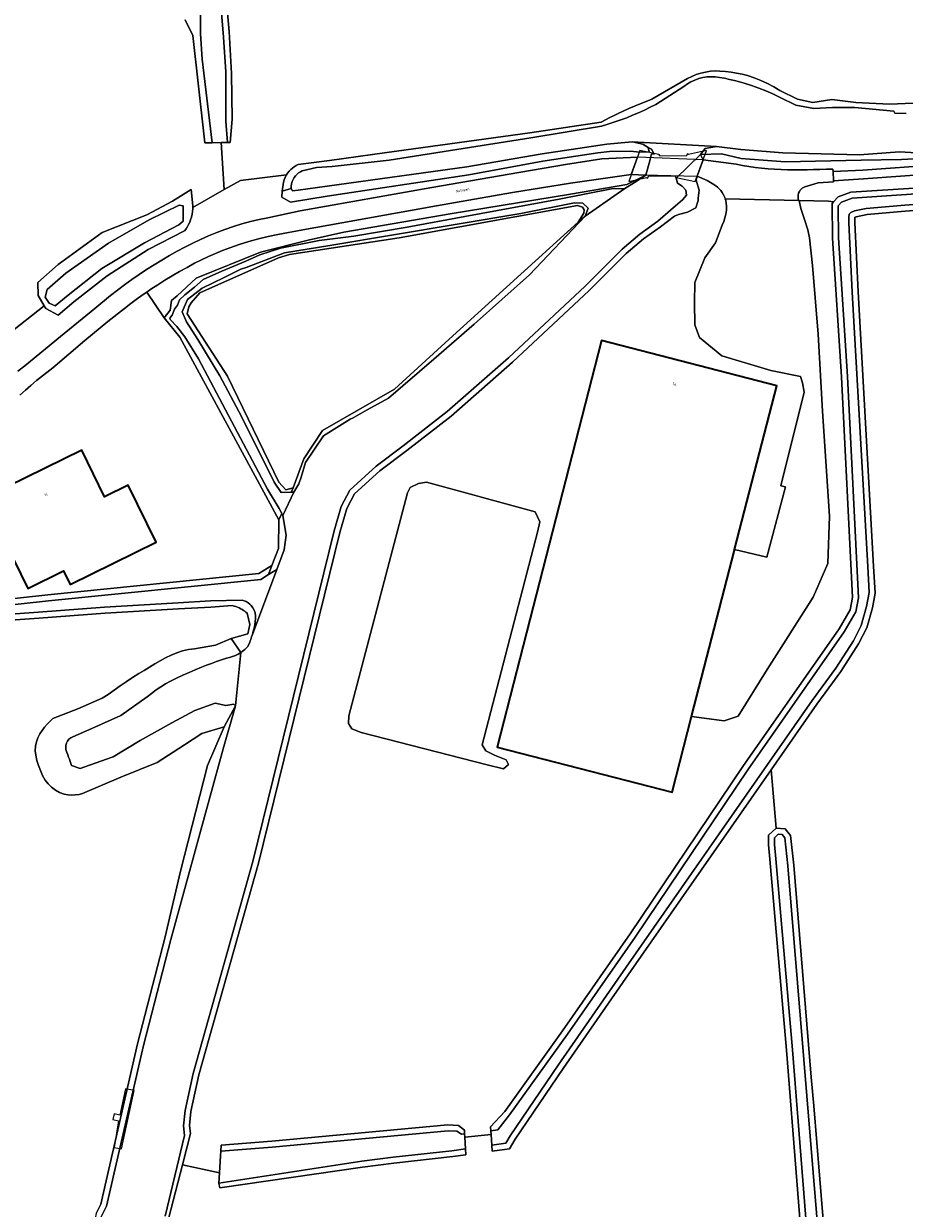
# Model space of a CAD drawing. Header units: metres. Extents: x 229229 to 231729, y 593167 to 595667.
# Tile 223 of 256: x 231423 to 231570, y 594362 to 594560. Entities that reach past the tile are written whole.
import ezdxf
from ezdxf.enums import TextEntityAlignment as Align

# ---------------------------------------------------------------- set-up
doc = ezdxf.new("R2010")
doc.units = ezdxf.units.M
for name, color, linetype, lineweight in [('B-WE-GR-GRAS-GV', 60, 'Continuous', 13), ('B-WE-GR-GROENVOORZIENING-GV', 80, 'Continuous', 18), ('B-WE-IE-TERREINAFSCHEIDING_KUNSTMATIG_MUUR-G', 90, 'IE-TERREINAFSCHEIDING-KUNSTMATIG-DICHT', 18), ('B-WE-KW-KUNSTWERK_DEK-GV', 170, 'Continuous', 18), ('B-WE-KW-KUNSTWERK_STEIGER-GV', 170, 'Continuous', 18), ('B-WE-OG-BEBOUWING-GV', 7, 'Continuous', 35), ('B-WE-OG-BEBOUWING-T18', 10, 'Continuous', 18), ('B-WE-OG-TERREIN_ERF-GV', 7, 'Continuous', 18), ('B-WE-OG-TERREIN_ONBEGROEID-GV', 7, 'Continuous', 18), ('B-WE-OG-TOPOGRAFIE-T18', 10, 'Continuous', 18), ('B-WE-OG-WATER-GV', 130, 'Continuous', 18), ('B-WE-OG-WATER_SLOOT-GV', 120, 'Continuous', 18), ('B-WE-VH-VERHARDING_GESLOTEN-GV', 252, 'Continuous', 18), ('B-WE-VH-VERHARDING_HALFVERHARDING-GV', 252, 'Continuous', 18)]:
    doc.layers.add(name, color=color, linetype=linetype, lineweight=lineweight)
doc.styles.add('NLCS-ISO-M250-T18', font='NLCS-ISO.ttf', dxfattribs={"height": 0.45})
doc.linetypes.add('IE-TERREINAFSCHEIDING-KUNSTMATIG-DICHT', pattern='A,8,-1,[82,NLCS.SHX,S=0.75,R=90,X=0,Y=0],-1', length=10)

msp = doc.modelspace()

# ---------------------------------------------------------------- linework, layer by layer
at = {"layer": 'B-WE-GR-GRAS-GV'}
for points in [[(231456.68, 594565.974), (231457.347, 594558.516), (231457.698, 594551.51), (231457.808, 594543.873), (231457.488, 594539.98), (231457.04, 594539.97), (231455.96, 594539.948), (231456.495, 594532.067), (231459.2, 594533.6), (231466.914, 594534.536), (231467.105, 594534.828), (231467.365, 594535.153), (231467.628, 594535.428), (231467.915, 594535.678), (231468.221, 594535.903), (231468.546, 594536.1), (231468.888, 594536.268), (231474.123, 594536.921), (231483.711, 594538.303), (231507.629, 594541.551), (231519.548, 594543.375), (231520.278, 594543.759), (231521.013, 594544.134), (231521.752, 594544.5), (231522.496, 594544.857), (231523.245, 594545.205), (231524.194, 594545.63), (231525.15, 594546.04), (231526.113, 594546.435), (231527.081, 594546.815), (231528.056, 594547.18), (231534.017, 594550.655), (231534.735, 594551.018), (231535.48, 594551.323), (231536.247, 594551.568), (231537.031, 594551.75), (231537.827, 594551.87), (231538.63, 594551.925), (231539.435, 594551.916), (231540.368, 594551.846), (231541.296, 594551.734), (231542.219, 594551.579), (231543.133, 594551.381), (231544.038, 594551.141), (231545.181, 594550.771), (231546.3, 594550.335), (231547.392, 594549.833), (231548.452, 594549.266), (231549.476, 594548.638), (231552.382, 594547.228), (231554.975, 594546.647), (231558.135, 594547.126), (231562.16, 594546.663), (231567.815, 594546.342), (231571.755, 594546.555)], [(231420.32, 594507.84), (231426.371, 594512.627), (231425.381, 594514.356), (231425.316, 594516.53), (231428.742, 594519.544), (231436.055, 594524.896), (231443.551, 594527.837), (231447.846, 594530.116), (231450.994, 594532.069), (231451.234, 594529.328), (231451.231, 594529.083), (231456.495, 594532.067), (231455.96, 594539.948), (231454.469, 594539.917), (231453.239, 594539.892), (231453.071, 594541.431), (231451.264, 594557.841), (231449.944, 594560.512)], [(231580.868, 594529.302), (231569.759, 594528.4), (231564.044, 594527.888), (231562.23, 594527.524), (231562.015, 594527.448), (231562.014, 594526.538), (231562.54, 594514.941), (231565.15, 594469.011), (231565.395, 594464.54), (231564.938, 594462.048), (231563.981, 594458.731), (231562.626, 594456.04), (231559.633, 594451.415), (231555.666, 594445.948), (231548.006, 594434.969), (231548.85, 594425.204), (231550.369, 594425.052), (231551.23, 594423.933), (231551.774, 594418.967), (231554.719, 594383.498), (231555.116, 594378.717), (231557.663, 594348.028)], [(231555.781, 594322.412), (231550.552, 594388.01), (231547.777, 594419.983), (231547.581, 594422.395), (231547.581, 594424.023), (231548.85, 594425.204), (231548.006, 594434.969), (231524.56, 594401.361), (231513.18, 594384.935), (231505.183, 594373.124), (231504.202, 594371.505), (231501.353, 594371.115), (231501.276, 594372.114), (231501.136, 594373.907), (231496.751, 594373.443), (231496.857, 594371.508), (231496.911, 594370.506), (231494.72, 594370.206), (231484.897, 594369.123), (231479.654, 594368.453), (231455.774, 594364.983), (231455.58, 594365.771), (231455.69, 594367.498), (231449.509, 594368.827), (231443.268, 594344.707)]]:
    msp.add_lwpolyline(points, dxfattribs=at)
for points in [[(231524.403, 594407.498), (231543.253, 594435.49), (231559.37, 594458.574), (231561.236, 594461.746), (231561.597, 594463.81), (231559.787, 594500.739), (231558.262, 594523.964), (231558.183, 594529.742), (231558.432, 594530.011), (231557.587, 594530.129), (231552.689, 594530.245), (231552.962, 594528.88), (231553.543, 594527.24), (231554.158, 594525.343), (231554.432, 594523.976), (231554.91, 594519.364), (231555.867, 594507.883), (231556.584, 594494.967), (231557.78, 594477.405), (231557.507, 594469.478), (231555.047, 594463.874), (231547.325, 594451.744), (231542.473, 594443.954), (231540.149, 594443.134), (231534.699, 594443.864), (231531.45, 594431.22), (231502.15, 594438.74), (231519.61, 594506.8), (231548.93, 594499.25), (231541.889, 594471.849), (231547.273, 594470.52), (231550.417, 594482.291), (231549.631, 594482.462), (231553.526, 594498.145), (231553.253, 594499.751), (231552.911, 594500.776), (231547.923, 594501.801), (231539.722, 594504.261), (231536.032, 594507.336), (231535.212, 594509.455), (231535.178, 594513.179), (231535.212, 594516.494), (231536.92, 594520.628), (231538.68, 594523.174), (231539.788, 594526.122), (231540.06, 594526.719), (231540.273, 594527.339), (231540.423, 594527.977), (231540.51, 594528.627), (231540.532, 594529.282), (231540.496, 594529.775), (231540.403, 594530.261), (231540.316, 594530.539), (231540.255, 594530.732), (231540.053, 594531.184), (231539.801, 594531.609), (231539.57, 594531.92), (231539.312, 594532.209), (231539.028, 594532.473), (231538.722, 594532.71), (231538.396, 594532.919), (231537.29, 594533.606), (231535.599, 594534.316), (231535.464, 594533.687), (231535.558, 594533.263), (231535.933, 594531.971), (231535.806, 594530.637), (231535.767, 594530.221), (231535.392, 594529.012), (231534.005, 594528.282), (231532.512, 594527.918), (231531.858, 594527.623), (231529.499, 594525.86), (231526.667, 594523.833), (231523.767, 594521.373), (231517.576, 594515.201), (231504.743, 594503.157), (231494.443, 594494.163), (231487.058, 594488.388), (231482.534, 594485.012), (231478.307, 594481.163), (231477.006, 594478.676), (231475.845, 594474.695), (231462.256, 594419.341), (231452.252, 594383.866), (231450.926, 594377.78), (231450.667, 594375.391), (231450.84, 594374.08), (231449.509, 594368.827), (231455.69, 594367.498), (231455.87, 594370.311), (231455.924, 594371.095), (231455.993, 594372.104), (231464.455, 594372.78), (231493.92, 594375.529), (231495.711, 594375.425), (231496.685, 594374.656), (231496.719, 594374.031), (231496.751, 594373.443), (231501.136, 594373.907), (231501.087, 594374.537), (231501.037, 594375.189), (231503.441, 594377.772), (231513.105, 594391.276)], [(231479.415, 594441.186), (231477.843, 594441.801), (231477.296, 594442.689), (231477.364, 594443.988), (231487.137, 594481.3), (231487.615, 594482.188), (231488.982, 594482.872), (231490.349, 594483.077), (231508.526, 594478.156), (231509.278, 594476.448), (231508.936, 594474.74), (231499.642, 594439.136), (231500.257, 594438.111), (231501.692, 594437.428), (231503.674, 594436.607), (231504.084, 594435.856), (231503.196, 594435.104), (231500.462, 594435.787)]]:
    msp.add_lwpolyline(points, close=True, dxfattribs=at)
at = {"layer": 'B-WE-GR-GROENVOORZIENING-GV'}
for points in [[(231421.991, 594501.656), (231423.149, 594502.577), (231429.129, 594507.464), (231434.854, 594512.168), (231437.46, 594514.316), (231438.636, 594515.236), (231439.831, 594516.133), (231441.042, 594517.008), (231442.269, 594517.859), (231443.513, 594518.687), (231444.767, 594519.487), (231446.036, 594520.264), (231447.319, 594521.016), (231448.617, 594521.744), (231449.928, 594522.447), (231451.234, 594523.109), (231452.557, 594523.737), (231453.896, 594524.329), (231455.25, 594524.886), (231456.619, 594525.406), (231458.025, 594525.893), (231459.447, 594526.33), (231460.883, 594526.719), (231462.331, 594527.058), (231463.79, 594527.348), (231469.178, 594528.528), (231491.259, 594532.438), (231504.17, 594534.647), (231513.593, 594536.295), (231519.675, 594537.193), (231525.625, 594537.488), (231524.571, 594534.573), (231527.048, 594534.511), (231527.74, 594537.121), (231527.863, 594537.583), (231527.986, 594538.044), (231528.414, 594538.013), (231528.006, 594538.837), (231527.407, 594539.097), (231527.592, 594538.369), (231525.964, 594538.336), (231524.481, 594538.518), (231520.973, 594538.435), (231518.992, 594538.2), (231509.802, 594536.828), (231497.441, 594534.565), (231473.709, 594530.994), (231467.591, 594529.99), (231466.125, 594530.779), (231466.189, 594531.827), (231466.407, 594533.326), (231466.527, 594533.725), (231466.684, 594534.11), (231466.878, 594534.479), (231466.914, 594534.536), (231459.2, 594533.6), (231456.495, 594532.067), (231451.231, 594529.083), (231451.228, 594528.86), (231451.189, 594528.393), (231451.117, 594527.931), (231451.012, 594527.475), (231450.875, 594527.027), (231450.722, 594526.629), (231450.544, 594526.241), (231450.341, 594525.866), (231450.114, 594525.505), (231449.864, 594525.159), (231443.772, 594522.026), (231436.919, 594517.644), (231431.329, 594513.258), (231428.745, 594511.075), (231426.627, 594512.182), (231426.371, 594512.627), (231420.32, 594507.84)], [(231574.127, 594537.355), (231569.836, 594537.125), (231563.033, 594536.968), (231550.357, 594536.72), (231542.973, 594537.293), (231539.685, 594538.048), (231536.185, 594537.97), (231536.602, 594537.042), (231542.165, 594536.31), (231543.222, 594536.115), (231544.282, 594535.943), (231545.346, 594535.792), (231546.413, 594535.664), (231547.483, 594535.558), (231548.569, 594535.473), (231549.656, 594535.411), (231550.745, 594535.372), (231551.834, 594535.356), (231552.923, 594535.363), (231554.006, 594535.384), (231555.088, 594535.409), (231556.17, 594535.439), (231557.252, 594535.473), (231558.333, 594535.512), (231558.359, 594535.083), (231563.336, 594535.346), (231575.656, 594536.23)], [(231575.816, 594534.738), (231563.469, 594533.894), (231558.449, 594533.541), (231558.458, 594533.389), (231555.874, 594533.181), (231553.608, 594532.538), (231553.391, 594532.433), (231553.19, 594532.298), (231553.01, 594532.138), (231552.853, 594531.955), (231552.722, 594531.751), (231552.595, 594531.462), (231552.522, 594531.155), (231552.505, 594530.839), (231552.545, 594530.526), (231552.633, 594530.246), (231552.689, 594530.245), (231557.587, 594530.129), (231558.432, 594530.011), (231559.206, 594530.85), (231561.349, 594531.614), (231576.31, 594532.615)], [(231435.091, 594360.656), (231435.865, 594362.236), (231442.01, 594389.061), (231446.589, 594406.796), (231449.157, 594417.968), (231453.727, 594435.697), (231456.467, 594442.134), (231452.746, 594441.05), (231449.858, 594439.136), (231445.29, 594436.2), (231439.211, 594433.708), (231432.81, 594431.002), (231432.205, 594430.836), (231431.584, 594430.742), (231430.957, 594430.721), (231430.331, 594430.775), (231429.716, 594430.901), (231428.958, 594431.167), (231428.249, 594431.543), (231427.604, 594432.022), (231427.038, 594432.592), (231426.564, 594433.241), (231426.119, 594434.021), (231425.735, 594434.833), (231425.413, 594435.671), (231425.156, 594436.532), (231424.965, 594437.409), (231424.889, 594438.146), (231424.923, 594438.885), (231425.066, 594439.612), (231425.314, 594440.31), (231425.664, 594440.963), (231426.042, 594441.524), (231426.45, 594442.064), (231426.888, 594442.58), (231427.354, 594443.071), (231427.847, 594443.535), (231432.02, 594445.157), (231436.101, 594446.929), (231437.069, 594447.558), (231438.076, 594448.284), (231439.094, 594448.995), (231440.121, 594449.692), (231441.157, 594450.375), (231442.203, 594451.044), (231443.088, 594451.594), (231443.979, 594452.134), (231444.877, 594452.664), (231445.78, 594453.184), (231446.69, 594453.693), (231447.605, 594454.151), (231448.554, 594454.534), (231449.53, 594454.839), (231450.528, 594455.065), (231451.541, 594455.21), (231455.03, 594455.811), (231457.652, 594456.954), (231460.422, 594457.705), (231460.787, 594459.278), (231460.338, 594461.17), (231460.139, 594461.335), (231459.934, 594461.49), (231459.721, 594461.637), (231459.503, 594461.774), (231459.278, 594461.9), (231459.005, 594462.038), (231458.725, 594462.16), (231458.439, 594462.268), (231458.147, 594462.36), (231457.851, 594462.437), (231454.243, 594462.16), (231448.856, 594461.923), (231436.558, 594461.175), (231425.479, 594460.343), (231416.901, 594459.709)]]:
    msp.add_lwpolyline(points, dxfattribs=at)
for points in [[(231514.451, 594531.29), (231523.881, 594532.937), (231527.048, 594534.511), (231524.571, 594534.573), (231514.406, 594533.142), (231504.731, 594531.579), (231492.015, 594529.355), (231469.634, 594525.357), (231465.488, 594524.534), (231463.847, 594524.198), (231462.218, 594523.808), (231460.602, 594523.367), (231459.002, 594522.873), (231457.418, 594522.327), (231456.213, 594521.871), (231455.021, 594521.383), (231453.843, 594520.863), (231452.679, 594520.312), (231451.531, 594519.729), (231450.276, 594519.056), (231449.034, 594518.36), (231447.804, 594517.642), (231446.588, 594516.902), (231445.385, 594516.139), (231444.243, 594515.386), (231443.525, 594514.895), (231446.456, 594510.611), (231447.444, 594511.907), (231447.67, 594513.521), (231448.614, 594514.309), (231451.807, 594517.26), (231462.57, 594521.614), (231470.563, 594523.617), (231476.526, 594524.93), (231494.31, 594528.013)], [(231450.977, 594513.111), (231450.568, 594512.468), (231450.281, 594511.299), (231457.026, 594500.821), (231465.662, 594483.091), (231466.786, 594481.83), (231468.047, 594482.136), (231469.82, 594486.978), (231472.966, 594491.739), (231484.982, 594498.684), (231494.139, 594507.014), (231515.687, 594526.617), (231516.675, 594528.14), (231516.722, 594528.677), (231516.455, 594529.144), (231515.598, 594529.423), (231485.793, 594523.979), (231467.442, 594521.189), (231465.573, 594520.624), (231452.418, 594514.806)]]:
    msp.add_lwpolyline(points, close=True, dxfattribs=at)
at = {"layer": 'B-WE-IE-TERREINAFSCHEIDING_KUNSTMATIG_MUUR-G'}
msp.add_lwpolyline([(231453.239, 594539.892), (231454.469, 594539.917), (231455.96, 594539.948), (231457.04, 594539.97), (231457.488, 594539.98)], dxfattribs=at)
at = {"layer": 'B-WE-KW-KUNSTWERK_DEK-GV'}
msp.add_lwpolyline([(231537.179, 594538.609), (231534.18, 594537.954), (231534.026, 594538.072), (231533.785, 594537.677), (231529.24, 594537.708), (231529.37, 594537.88), (231529.199, 594537.961), (231526.039, 594538.632), (231524.165, 594533.45), (231527.153, 594534.098), (231527.3, 594534.007), (231527.515, 594534.389), (231532.067, 594534.392), (231531.938, 594534.19), (231532.108, 594534.103), (231535.274, 594533.43)], close=True, dxfattribs=at)
at = {"layer": 'B-WE-KW-KUNSTWERK_STEIGER-GV'}
msp.add_lwpolyline([(231437.84, 594376.43), (231438.826, 594376.207), (231438.09, 594371.74), (231439.335, 594371.497), (231441.407, 594381.252), (231440.009, 594381.534), (231439.024, 594377.144), (231438.059, 594377.356)], close=True, dxfattribs=at)
at = {"layer": 'B-WE-OG-BEBOUWING-GV'}
for points in [[(231541.889, 594471.849), (231548.93, 594499.25), (231519.61, 594506.8), (231502.15, 594438.74), (231531.45, 594431.22), (231534.699, 594443.864), (231541.862, 594471.743)], [(231420.284, 594482.356), (231417.184, 594480.832), (231421.073, 594473.083), (231420.068, 594472.588), (231423.65, 594465.322), (231429.588, 594468.249), (231430.711, 594465.971), (231445.135, 594473.081), (231440.448, 594482.589), (231436.483, 594480.635), (231432.652, 594488.435)]]:
    msp.add_lwpolyline(points, close=True, dxfattribs=at)
at = {"layer": 'B-WE-OG-TERREIN_ERF-GV'}
msp.add_lwpolyline([(231412.723, 594462.691), (231427.012, 594464.236), (231462.27, 594467.795), (231464.473, 594469.164), (231465.552, 594472.004), (231465.64, 594476.813), (231449.046, 594507.372), (231446.456, 594510.611), (231443.525, 594514.895), (231443.113, 594514.613), (231441.998, 594513.82), (231440.896, 594513.008), (231439.808, 594512.177), (231437.031, 594510.005), (231433.184, 594506.82), (231427.812, 594502.214), (231425.101, 594500.143), (231424.171, 594499.303), (231423.234, 594498.472), (231422.29, 594497.648)], dxfattribs=at)
msp.add_lwpolyline([(231420.284, 594482.356), (231432.652, 594488.435), (231436.483, 594480.635), (231440.448, 594482.589), (231445.135, 594473.081), (231430.711, 594465.971), (231429.588, 594468.249), (231423.65, 594465.322), (231420.068, 594472.588), (231421.073, 594473.083), (231417.184, 594480.832)], close=True, dxfattribs=at)
at = {"layer": 'B-WE-OG-TERREIN_ONBEGROEID-GV'}
msp.add_lwpolyline([(231508.936, 594474.74), (231509.278, 594476.448), (231508.526, 594478.156), (231490.349, 594483.077), (231488.982, 594482.872), (231487.615, 594482.188), (231487.137, 594481.3), (231477.364, 594443.988), (231477.296, 594442.689), (231477.843, 594441.801), (231479.415, 594441.186), (231500.462, 594435.787), (231503.196, 594435.104), (231504.084, 594435.856), (231503.674, 594436.607), (231501.692, 594437.428), (231500.257, 594438.111), (231499.642, 594439.136)], close=True, dxfattribs=at)
at = {"layer": 'B-WE-OG-WATER-GV'}
for points in [[(231452.527, 594562.199), (231452.553, 594558.128), (231452.796, 594553.899), (231454.469, 594539.917), (231455.96, 594539.948), (231457.04, 594539.97), (231456.775, 594543.551), (231456.773, 594551.754), (231456.356, 594557.57), (231455.573, 594567.106)], [(231570.615, 594544.805), (231568.707, 594544.865), (231568.498, 594545.21), (231561.991, 594545.802), (231558.245, 594545.796), (231555.133, 594545.649), (231552.127, 594546.216), (231549.414, 594547.565), (231548.266, 594548.105), (231547.1, 594548.607), (231545.918, 594549.069), (231544.721, 594549.492), (231543.511, 594549.874), (231542.689, 594550.108), (231541.862, 594550.324), (231541.03, 594550.521), (231540.194, 594550.699), (231539.354, 594550.858), (231538.657, 594550.948), (231537.956, 594550.972), (231537.255, 594550.929), (231536.561, 594550.821), (231535.881, 594550.647), (231535.22, 594550.409), (231534.585, 594550.11), (231533.981, 594549.753), (231533.413, 594549.339), (231528.721, 594546.34), (231527.765, 594545.846), (231526.798, 594545.376), (231525.82, 594544.929), (231524.831, 594544.506), (231523.833, 594544.106), (231523.004, 594543.795), (231522.169, 594543.5), (231521.329, 594543.221), (231520.483, 594542.959), (231519.632, 594542.714), (231507.804, 594540.732), (231484.075, 594536.989), (231474.53, 594535.922), (231471.926, 594535.787), (231469.557, 594535.185), (231469.245, 594535.034), (231468.951, 594534.85), (231468.681, 594534.633), (231468.437, 594534.387), (231468.223, 594534.115), (231468.017, 594533.777), (231467.857, 594533.414), (231467.745, 594533.034), (231467.683, 594532.642), (231467.673, 594532.246), (231467.904, 594531.845), (231468.859, 594531.997), (231473.694, 594532.647), (231497.07, 594535.872), (231509.682, 594538.043), (231520.489, 594539.692), (231524.746, 594540.056), (231538.834, 594539.283), (231542.903, 594538.781), (231549.946, 594538.218), (231562.785, 594537.896), (231569.459, 594538.376), (231574.274, 594538.092)], [(231446.609, 594360.26), (231449.874, 594373.757), (231449.66, 594375.379), (231449.938, 594377.94), (231451.282, 594384.108), (231461.289, 594419.596), (231474.879, 594474.954), (231476.074, 594479.052), (231477.503, 594481.784), (231481.897, 594485.784), (231486.451, 594489.183), (231493.806, 594494.935), (231504.072, 594503.898), (231516.881, 594515.92), (231523.09, 594522.11), (231526.052, 594524.622), (231529.05, 594526.769), (231532.022, 594529.353), (231533.185, 594530.382), (231533.834, 594531.142), (231533.7, 594531.992), (231533.096, 594532.64), (231532.358, 594533.132), (231532.134, 594533.96), (231536.185, 594537.97), (231536.953, 594538.976), (231538.834, 594539.283), (231524.746, 594540.056), (231526.544, 594539.67), (231527.407, 594539.097), (231528.006, 594538.837), (231528.414, 594538.013), (231527.986, 594538.044), (231527.863, 594537.583), (231527.74, 594537.121), (231527.048, 594534.511), (231525.122, 594533.238), (231523.512, 594532.258), (231516.881, 594527.639), (231507.596, 594517.826), (231498.319, 594509.542), (231491.586, 594503.677), (231483.982, 594497.143), (231480.433, 594495.209), (231478.044, 594493.854), (231477.552, 594493.634), (231473.108, 594490.848), (231470.123, 594486.396), (231469.346, 594483.922), (231468.959, 594482.823), (231468.124, 594481.441), (231466.31, 594477.521), (231466.838, 594474.23), (231466.529, 594471.761), (231465.288, 594468.493), (231461.222, 594457.623), (231461.085, 594457.192), (231460.935, 594456.764), (231460.855, 594456.552), (231460.772, 594456.342), (231460.595, 594455.924), (231460.406, 594455.513), (231460.194, 594455.306), (231459.973, 594455.11), (231459.743, 594454.923), (231459.506, 594454.746), (231459.261, 594454.58), (231458.365, 594445.638), (231456.349, 594438.437), (231447.555, 594406.536), (231442.981, 594388.824), (231436.814, 594361.899), (231435.881, 594359.995)], [(231576.384, 594531.618), (231561.554, 594530.625), (231559.774, 594529.991), (231559.189, 594529.357), (231559.262, 594524.003), (231560.786, 594500.796), (231562.601, 594463.748), (231562.19, 594461.395), (231560.212, 594458.034), (231544.078, 594434.924), (231525.228, 594406.933), (231513.922, 594390.699), (231504.241, 594377.172), (231502.278, 594374.675), (231501.087, 594374.537), (231501.136, 594373.907), (231501.276, 594372.114), (231503.594, 594372.431), (231504.341, 594373.664), (231512.355, 594385.5), (231523.739, 594401.932), (231554.851, 594446.528), (231558.808, 594451.981), (231561.757, 594456.537), (231563.046, 594459.098), (231563.963, 594462.278), (231564.39, 594464.604), (231564.151, 594468.956), (231561.541, 594514.89), (231561.014, 594526.515), (231561.014, 594527.442), (231561.038, 594527.942), (231561.307, 594528.259), (231561.965, 594528.491), (231563.901, 594528.879), (231569.674, 594529.396), (231580.77, 594530.298)], [(231416.818, 594460.706), (231425.405, 594461.341), (231436.49, 594462.173), (231448.772, 594462.92), (231454.23, 594463.221), (231459.474, 594463.363), (231459.827, 594463.26), (231460.165, 594463.114), (231460.481, 594462.926), (231460.772, 594462.7), (231461.032, 594462.439), (231461.313, 594462.063), (231461.531, 594461.646), (231461.679, 594461.199), (231461.754, 594460.735), (231461.753, 594460.265), (231461.687, 594459.73), (231461.6, 594459.197), (231461.494, 594458.668), (231461.368, 594458.143), (231461.222, 594457.623), (231465.288, 594468.493), (231463.883, 594467.619), (231462.601, 594466.823), (231427.116, 594463.241), (231412.826, 594461.697)], [(231556.666, 594347.941), (231550.779, 594418.871), (231550.267, 594423.545), (231549.84, 594424.1), (231549.2, 594424.164), (231548.581, 594423.588), (231548.581, 594422.435), (231548.773, 594420.067), (231551.549, 594388.093), (231556.78, 594322.472)]]:
    msp.add_lwpolyline(points, dxfattribs=at)
for points in [[(231523.512, 594532.258), (231521.314, 594532.202), (231512.535, 594530.466), (231496.752, 594527.559), (231487.128, 594525.793), (231478.198, 594524.274), (231472.374, 594523.539), (231465.93, 594522.286), (231462.44, 594521.137), (231460.12, 594520.079), (231459.457, 594519.806), (231456.124, 594518.397), (231452.997, 594517.025), (231451.549, 594515.711), (231449.933, 594514.444), (231449.003, 594513.597), (231448.681, 594512.75), (231448.19, 594512.08), (231447.794, 594511.029), (231447.425, 594510.575), (231447.409, 594510.516), (231447.503, 594510.257), (231448.568, 594509.131), (231449.921, 594507.444), (231452.22, 594503.755), (231463.758, 594481.908), (231465.688, 594478.662), (231466.119, 594477.872), (231466.254, 594477.624), (231466.31, 594477.521), (231468.124, 594481.441), (231467.725, 594481.424), (231466.045, 594481.354), (231464.88, 594483.102), (231459.374, 594494.097), (231455.78, 594500.902), (231452.068, 594506.961), (231450.176, 594509.943), (231449.48, 594511.609), (231450.369, 594513.685), (231452.786, 594515.588), (231456.498, 594517.337), (231459.29, 594518.739), (231460.155, 594519.044), (231466.602, 594521.469), (231474.145, 594522.691), (231506.13, 594528.05), (231515.089, 594529.88), (231516.471, 594529.806), (231517.367, 594528.947), (231516.881, 594527.639)], [(231430.397, 594514.41), (231436.046, 594518.837), (231443.164, 594523.174), (231448.91, 594526.15), (231449.64, 594526.772), (231449.651, 594529.329), (231448.969, 594529.46), (231443.946, 594527.019), (231437.141, 594523.112), (231430.005, 594518.057), (231426.859, 594515.346), (231426.519, 594514.038), (231427.227, 594513.06), (231428.21, 594512.605)], [(231458.365, 594445.638), (231459.261, 594454.58), (231458.822, 594454.32), (231458.364, 594454.094), (231457.891, 594453.904), (231457.404, 594453.75), (231456.907, 594453.633), (231456.061, 594453.357), (231455.218, 594453.069), (231454.379, 594452.769), (231453.545, 594452.456), (231452.716, 594452.132), (231451.659, 594451.699), (231450.61, 594451.246), (231449.57, 594450.773), (231448.539, 594450.282), (231447.517, 594449.772), (231446.688, 594449.323), (231445.881, 594448.836), (231445.098, 594448.311), (231444.34, 594447.75), (231443.61, 594447.154), (231439.176, 594444.037), (231434.342, 594441.89), (231431.153, 594440.484), (231430.812, 594440.308), (231430.514, 594440.065), (231430.273, 594439.767), (231430.099, 594439.425), (231429.999, 594439.055), (231429.979, 594438.882), (231429.976, 594438.709), (231429.989, 594438.536), (231430.018, 594438.364), (231430.063, 594438.197), (231430.186, 594437.823), (231430.316, 594437.452), (231430.452, 594437.084), (231430.595, 594436.717), (231430.745, 594436.354), (231430.926, 594435.657), (231432.406, 594435.153), (231433.973, 594435.719), (231437.915, 594437.117), (231442.451, 594439.86), (231447.736, 594442.828), (231451.599, 594444.894), (231455.006, 594446.088), (231456.748, 594445.707), (231458.111, 594445.95)], [(231496.751, 594373.443), (231496.719, 594374.031), (231496.199, 594373.971), (231495.409, 594374.44), (231493.938, 594374.526), (231464.542, 594371.784), (231455.924, 594371.095), (231455.87, 594370.311), (231455.69, 594367.498), (231455.58, 594365.771), (231479.515, 594369.443), (231484.779, 594370.116), (231494.597, 594371.199), (231496.857, 594371.508)]]:
    msp.add_lwpolyline(points, close=True, dxfattribs=at)
at = {"layer": 'B-WE-OG-WATER_SLOOT-GV'}
for points in [[(231455.573, 594567.106), (231456.356, 594557.57), (231456.773, 594551.754), (231456.775, 594543.551), (231457.04, 594539.97), (231457.488, 594539.98), (231457.808, 594543.873), (231457.698, 594551.51), (231457.347, 594558.516), (231456.68, 594565.974)], [(231449.944, 594560.512), (231451.264, 594557.841), (231453.071, 594541.431), (231453.239, 594539.892), (231454.469, 594539.917), (231452.796, 594553.899), (231452.553, 594558.128), (231452.527, 594562.199)], [(231571.755, 594546.555), (231567.815, 594546.342), (231562.16, 594546.663), (231558.135, 594547.126), (231554.975, 594546.647), (231552.382, 594547.228), (231549.476, 594548.638), (231548.452, 594549.266), (231547.392, 594549.833), (231546.3, 594550.335), (231545.181, 594550.771), (231544.038, 594551.141), (231543.133, 594551.381), (231542.219, 594551.579), (231541.296, 594551.734), (231540.368, 594551.846), (231539.435, 594551.916), (231538.63, 594551.925), (231537.827, 594551.87), (231537.031, 594551.75), (231536.247, 594551.568), (231535.48, 594551.323), (231534.735, 594551.018), (231534.017, 594550.655), (231528.056, 594547.18), (231527.081, 594546.815), (231526.113, 594546.435), (231525.15, 594546.04), (231524.194, 594545.63), (231523.245, 594545.205), (231522.496, 594544.857), (231521.752, 594544.5), (231521.013, 594544.134), (231520.278, 594543.759), (231519.548, 594543.375), (231507.629, 594541.551), (231483.711, 594538.303), (231474.123, 594536.921), (231468.888, 594536.268), (231468.546, 594536.1), (231468.221, 594535.903), (231467.915, 594535.678), (231467.628, 594535.428), (231467.365, 594535.153), (231467.105, 594534.828), (231466.914, 594534.536), (231466.878, 594534.479), (231466.684, 594534.11), (231466.527, 594533.725), (231466.407, 594533.326), (231466.189, 594531.827), (231467.673, 594532.246), (231467.683, 594532.642), (231467.745, 594533.034), (231467.857, 594533.414), (231468.017, 594533.777), (231468.223, 594534.115), (231468.437, 594534.387), (231468.681, 594534.633), (231468.951, 594534.85), (231469.245, 594535.034), (231469.557, 594535.185), (231471.926, 594535.787), (231474.53, 594535.922), (231484.075, 594536.989), (231507.804, 594540.732), (231519.632, 594542.714), (231520.483, 594542.959), (231521.329, 594543.221), (231522.169, 594543.5), (231523.004, 594543.795), (231523.833, 594544.106), (231524.831, 594544.506), (231525.82, 594544.929), (231526.798, 594545.376), (231527.765, 594545.846), (231528.721, 594546.34), (231533.413, 594549.339), (231533.981, 594549.753), (231534.585, 594550.11), (231535.22, 594550.409), (231535.881, 594550.647), (231536.561, 594550.821), (231537.255, 594550.929), (231537.956, 594550.972), (231538.657, 594550.948), (231539.354, 594550.858), (231540.194, 594550.699), (231541.03, 594550.521), (231541.862, 594550.324), (231542.689, 594550.108), (231543.511, 594549.874), (231544.721, 594549.492), (231545.918, 594549.069), (231547.1, 594548.607), (231548.266, 594548.105), (231549.414, 594547.565), (231552.127, 594546.216), (231555.133, 594545.649), (231558.245, 594545.796), (231561.991, 594545.802), (231568.498, 594545.21), (231568.707, 594544.865), (231570.615, 594544.805)], [(231443.268, 594344.707), (231449.509, 594368.827), (231450.84, 594374.08), (231450.667, 594375.391), (231450.926, 594377.78), (231452.252, 594383.866), (231462.256, 594419.341), (231475.845, 594474.695), (231477.006, 594478.676), (231478.307, 594481.163), (231482.534, 594485.012), (231487.058, 594488.388), (231494.443, 594494.163), (231504.743, 594503.157), (231517.576, 594515.201), (231523.767, 594521.373), (231526.667, 594523.833), (231529.499, 594525.86), (231531.858, 594527.623), (231532.512, 594527.918), (231534.005, 594528.282), (231535.392, 594529.012), (231535.767, 594530.221), (231535.806, 594530.637), (231535.933, 594531.971), (231535.558, 594533.263), (231535.464, 594533.687), (231535.599, 594534.316), (231536.602, 594537.042), (231536.185, 594537.97), (231532.134, 594533.96), (231532.358, 594533.132), (231533.096, 594532.64), (231533.7, 594531.992), (231533.834, 594531.142), (231533.185, 594530.382), (231532.022, 594529.353), (231529.05, 594526.769), (231526.052, 594524.622), (231523.09, 594522.11), (231516.881, 594515.92), (231504.072, 594503.898), (231493.806, 594494.935), (231486.451, 594489.183), (231481.897, 594485.784), (231477.503, 594481.784), (231476.074, 594479.052), (231474.879, 594474.954), (231461.289, 594419.596), (231451.282, 594384.108), (231449.938, 594377.94), (231449.66, 594375.379), (231449.874, 594373.757), (231446.609, 594360.26)], [(231574.274, 594538.092), (231569.459, 594538.376), (231562.785, 594537.896), (231549.946, 594538.218), (231542.903, 594538.781), (231538.834, 594539.283), (231536.953, 594538.976), (231536.185, 594537.97), (231539.685, 594538.048), (231542.973, 594537.293), (231550.357, 594536.72), (231563.033, 594536.968), (231569.836, 594537.125), (231574.127, 594537.355)], [(231576.31, 594532.615), (231561.349, 594531.614), (231559.206, 594530.85), (231558.432, 594530.011), (231558.183, 594529.742), (231558.262, 594523.964), (231559.787, 594500.739), (231561.597, 594463.81), (231561.236, 594461.746), (231559.37, 594458.574), (231543.253, 594435.49), (231524.403, 594407.498), (231513.105, 594391.276), (231503.441, 594377.772), (231501.037, 594375.189)], [(231501.037, 594375.189), (231501.087, 594374.537), (231502.278, 594374.675), (231504.241, 594377.172), (231513.922, 594390.699), (231525.228, 594406.933), (231544.078, 594434.924), (231560.212, 594458.034), (231562.19, 594461.395), (231562.601, 594463.748), (231560.786, 594500.796), (231559.262, 594524.003), (231559.189, 594529.357), (231559.774, 594529.991), (231561.554, 594530.625), (231576.384, 594531.618)], [(231580.77, 594530.298), (231569.674, 594529.396), (231563.901, 594528.879), (231561.965, 594528.491), (231561.307, 594528.259), (231561.038, 594527.942), (231561.014, 594527.442), (231561.014, 594526.515), (231561.541, 594514.89), (231564.151, 594468.956), (231564.39, 594464.604), (231563.963, 594462.278), (231563.046, 594459.098), (231561.757, 594456.537), (231558.808, 594451.981), (231554.851, 594446.528), (231523.739, 594401.932), (231512.355, 594385.5), (231504.341, 594373.664), (231503.594, 594372.431), (231501.276, 594372.114)], [(231501.276, 594372.114), (231501.353, 594371.115), (231504.202, 594371.505), (231505.183, 594373.124), (231513.18, 594384.935), (231524.56, 594401.361), (231548.006, 594434.969), (231555.666, 594445.948), (231559.633, 594451.415), (231562.626, 594456.04), (231563.981, 594458.731), (231564.938, 594462.048), (231565.395, 594464.54), (231565.15, 594469.011), (231562.54, 594514.941), (231562.014, 594526.538), (231562.015, 594527.448), (231562.23, 594527.524), (231564.044, 594527.888), (231569.759, 594528.4), (231580.868, 594529.302)], [(231412.826, 594461.697), (231427.116, 594463.241), (231462.601, 594466.823), (231463.883, 594467.619), (231464.473, 594469.164), (231462.27, 594467.795), (231427.012, 594464.236), (231412.723, 594462.691)], [(231416.901, 594459.709), (231425.479, 594460.343), (231436.558, 594461.175), (231448.856, 594461.923), (231454.243, 594462.16), (231457.851, 594462.437), (231458.147, 594462.36), (231458.439, 594462.268), (231458.725, 594462.16), (231459.005, 594462.038), (231459.278, 594461.9), (231459.503, 594461.774), (231459.721, 594461.637), (231459.934, 594461.49), (231460.139, 594461.335), (231460.338, 594461.17), (231460.787, 594459.278), (231460.422, 594457.705), (231457.652, 594456.954), (231459.261, 594454.58), (231459.506, 594454.746), (231459.743, 594454.923), (231459.973, 594455.11), (231460.194, 594455.306), (231460.406, 594455.513), (231460.595, 594455.924), (231460.772, 594456.342), (231460.855, 594456.552), (231460.935, 594456.764), (231461.085, 594457.192), (231461.222, 594457.623), (231461.368, 594458.143), (231461.494, 594458.668), (231461.6, 594459.197), (231461.687, 594459.73), (231461.753, 594460.265), (231461.754, 594460.735), (231461.679, 594461.199), (231461.531, 594461.646), (231461.313, 594462.063), (231461.032, 594462.439), (231460.772, 594462.7), (231460.481, 594462.926), (231460.165, 594463.114), (231459.827, 594463.26), (231459.474, 594463.363), (231454.23, 594463.221), (231448.772, 594462.92), (231436.49, 594462.173), (231425.405, 594461.341), (231416.818, 594460.706)], [(231557.663, 594348.028), (231555.116, 594378.717), (231554.719, 594383.498), (231551.774, 594418.967), (231551.23, 594423.933), (231550.369, 594425.052), (231548.85, 594425.204), (231547.581, 594424.023), (231547.581, 594422.395), (231547.777, 594419.983), (231550.552, 594388.01), (231555.781, 594322.412)], [(231556.78, 594322.472), (231551.549, 594388.093), (231548.773, 594420.067), (231548.581, 594422.435), (231548.581, 594423.588), (231549.2, 594424.164), (231549.84, 594424.1), (231550.267, 594423.545), (231550.779, 594418.871), (231556.666, 594347.941)]]:
    msp.add_lwpolyline(points, dxfattribs=at)
for points in [[(231527.592, 594538.369), (231527.407, 594539.097), (231526.544, 594539.67), (231524.746, 594540.056), (231520.489, 594539.692), (231509.682, 594538.043), (231497.07, 594535.872), (231473.694, 594532.647), (231468.859, 594531.997), (231467.904, 594531.845), (231467.673, 594532.246), (231466.189, 594531.827), (231466.125, 594530.779), (231467.591, 594529.99), (231473.709, 594530.994), (231497.441, 594534.565), (231509.802, 594536.828), (231518.992, 594538.2), (231520.973, 594538.435), (231524.481, 594538.518), (231525.964, 594538.336)], [(231448.681, 594512.75), (231449.003, 594513.597), (231449.933, 594514.444), (231451.549, 594515.711), (231452.997, 594517.025), (231456.124, 594518.397), (231459.457, 594519.806), (231460.12, 594520.079), (231462.44, 594521.137), (231465.93, 594522.286), (231472.374, 594523.539), (231478.198, 594524.274), (231487.128, 594525.793), (231496.752, 594527.559), (231512.535, 594530.466), (231521.314, 594532.202), (231523.512, 594532.258), (231525.122, 594533.238), (231527.048, 594534.511), (231523.881, 594532.937), (231514.451, 594531.29), (231494.31, 594528.013), (231476.526, 594524.93), (231470.563, 594523.617), (231462.57, 594521.614), (231451.807, 594517.26), (231448.614, 594514.309), (231447.67, 594513.521), (231447.444, 594511.907), (231446.456, 594510.611), (231449.046, 594507.372), (231465.64, 594476.813), (231466.119, 594477.872), (231465.688, 594478.662), (231463.758, 594481.908), (231452.22, 594503.755), (231449.921, 594507.444), (231448.568, 594509.131), (231447.503, 594510.257), (231447.409, 594510.516), (231447.425, 594510.575), (231447.794, 594511.029), (231448.19, 594512.08)], [(231451.231, 594529.083), (231451.234, 594529.328), (231450.994, 594532.069), (231447.846, 594530.116), (231443.551, 594527.837), (231436.055, 594524.896), (231428.742, 594519.544), (231425.316, 594516.53), (231425.381, 594514.356), (231426.371, 594512.627), (231426.627, 594512.182), (231428.745, 594511.075), (231431.329, 594513.258), (231436.919, 594517.644), (231443.772, 594522.026), (231449.864, 594525.159), (231450.114, 594525.505), (231450.341, 594525.866), (231450.544, 594526.241), (231450.722, 594526.629), (231450.875, 594527.027), (231451.012, 594527.475), (231451.117, 594527.931), (231451.189, 594528.393), (231451.228, 594528.86)], [(231450.568, 594512.468), (231450.977, 594513.111), (231452.418, 594514.806), (231465.573, 594520.624), (231467.442, 594521.189), (231485.793, 594523.979), (231515.598, 594529.423), (231516.455, 594529.144), (231516.722, 594528.677), (231516.675, 594528.14), (231515.687, 594526.617), (231516.881, 594527.639), (231517.367, 594528.947), (231516.471, 594529.806), (231515.089, 594529.88), (231506.13, 594528.05), (231474.145, 594522.691), (231466.602, 594521.469), (231460.155, 594519.044), (231459.29, 594518.739), (231456.498, 594517.337), (231452.786, 594515.588), (231450.369, 594513.685), (231449.48, 594511.609), (231450.176, 594509.943), (231452.068, 594506.961), (231455.78, 594500.902), (231459.374, 594494.097), (231464.88, 594483.102), (231466.045, 594481.354), (231467.725, 594481.424), (231468.047, 594482.136), (231466.786, 594481.83), (231465.662, 594483.091), (231457.026, 594500.821), (231450.281, 594511.299)], [(231430.397, 594514.41), (231428.21, 594512.605), (231427.227, 594513.06), (231426.519, 594514.038), (231426.859, 594515.346), (231430.005, 594518.057), (231437.141, 594523.112), (231443.946, 594527.019), (231448.969, 594529.46), (231449.651, 594529.329), (231449.64, 594526.772), (231448.91, 594526.15), (231443.164, 594523.174), (231436.046, 594518.837)], [(231467.725, 594481.424), (231468.124, 594481.441), (231468.959, 594482.823), (231469.346, 594483.922), (231470.123, 594486.396), (231473.108, 594490.848), (231477.552, 594493.634), (231478.044, 594493.854), (231480.433, 594495.209), (231483.982, 594497.143), (231491.586, 594503.677), (231498.319, 594509.542), (231507.596, 594517.826), (231516.881, 594527.639), (231515.687, 594526.617), (231494.139, 594507.014), (231484.982, 594498.684), (231472.966, 594491.739), (231469.82, 594486.978), (231468.047, 594482.136)], [(231466.31, 594477.521), (231466.254, 594477.624), (231466.119, 594477.872), (231465.64, 594476.813), (231465.552, 594472.004), (231464.473, 594469.164), (231463.883, 594467.619), (231465.288, 594468.493), (231466.529, 594471.761), (231466.838, 594474.23)], [(231459.261, 594454.58), (231457.652, 594456.954), (231455.03, 594455.811), (231451.541, 594455.21), (231450.528, 594455.065), (231449.53, 594454.839), (231448.554, 594454.534), (231447.605, 594454.151), (231446.69, 594453.693), (231445.78, 594453.184), (231444.877, 594452.664), (231443.979, 594452.134), (231443.088, 594451.594), (231442.203, 594451.044), (231441.157, 594450.375), (231440.121, 594449.692), (231439.094, 594448.995), (231438.076, 594448.284), (231437.069, 594447.558), (231436.101, 594446.929), (231432.02, 594445.157), (231427.847, 594443.535), (231427.354, 594443.071), (231426.888, 594442.58), (231426.45, 594442.064), (231426.042, 594441.524), (231425.664, 594440.963), (231425.314, 594440.31), (231425.066, 594439.612), (231424.923, 594438.885), (231424.889, 594438.146), (231424.965, 594437.409), (231425.156, 594436.532), (231425.413, 594435.671), (231425.735, 594434.833), (231426.119, 594434.021), (231426.564, 594433.241), (231427.038, 594432.592), (231427.604, 594432.022), (231428.249, 594431.543), (231428.958, 594431.167), (231429.716, 594430.901), (231430.331, 594430.775), (231430.957, 594430.721), (231431.584, 594430.742), (231432.205, 594430.836), (231432.81, 594431.002), (231439.211, 594433.708), (231445.29, 594436.2), (231449.858, 594439.136), (231452.746, 594441.05), (231456.467, 594442.134), (231458.365, 594445.638), (231458.111, 594445.95), (231456.748, 594445.707), (231455.006, 594446.088), (231451.599, 594444.894), (231447.736, 594442.828), (231442.451, 594439.86), (231437.915, 594437.117), (231433.973, 594435.719), (231432.406, 594435.153), (231430.926, 594435.657), (231430.745, 594436.354), (231430.595, 594436.717), (231430.452, 594437.084), (231430.316, 594437.452), (231430.186, 594437.823), (231430.063, 594438.197), (231430.018, 594438.364), (231429.989, 594438.536), (231429.976, 594438.709), (231429.979, 594438.882), (231429.999, 594439.055), (231430.099, 594439.425), (231430.273, 594439.767), (231430.514, 594440.065), (231430.812, 594440.308), (231431.153, 594440.484), (231434.342, 594441.89), (231439.176, 594444.037), (231443.61, 594447.154), (231444.34, 594447.75), (231445.098, 594448.311), (231445.881, 594448.836), (231446.688, 594449.323), (231447.517, 594449.772), (231448.539, 594450.282), (231449.57, 594450.773), (231450.61, 594451.246), (231451.659, 594451.699), (231452.716, 594452.132), (231453.545, 594452.456), (231454.379, 594452.769), (231455.218, 594453.069), (231456.061, 594453.357), (231456.907, 594453.633), (231457.404, 594453.75), (231457.891, 594453.904), (231458.364, 594454.094), (231458.822, 594454.32)], [(231447.555, 594406.536), (231456.349, 594438.437), (231458.365, 594445.638), (231456.467, 594442.134), (231453.727, 594435.697), (231449.157, 594417.968), (231446.589, 594406.796), (231442.01, 594389.061), (231435.865, 594362.236), (231435.091, 594360.656), (231434.715, 594359.143), (231435.881, 594359.995), (231436.814, 594361.899), (231442.981, 594388.824)], [(231496.719, 594374.031), (231496.685, 594374.656), (231495.711, 594375.425), (231493.92, 594375.529), (231464.455, 594372.78), (231455.993, 594372.104), (231455.924, 594371.095), (231464.542, 594371.784), (231493.938, 594374.526), (231495.409, 594374.44), (231496.199, 594373.971)], [(231496.911, 594370.506), (231496.857, 594371.508), (231494.597, 594371.199), (231484.779, 594370.116), (231479.515, 594369.443), (231455.58, 594365.771), (231455.774, 594364.983), (231479.654, 594368.453), (231484.897, 594369.123), (231494.72, 594370.206)]]:
    msp.add_lwpolyline(points, close=True, dxfattribs=at)
at = {"layer": 'B-WE-VH-VERHARDING_GESLOTEN-GV'}
for points in [[(231422.29, 594497.648), (231423.234, 594498.472), (231424.171, 594499.303), (231425.101, 594500.143), (231427.812, 594502.214), (231433.184, 594506.82), (231437.031, 594510.005), (231439.808, 594512.177), (231440.896, 594513.008), (231441.998, 594513.82), (231443.113, 594514.613), (231443.525, 594514.895), (231444.243, 594515.386), (231445.385, 594516.139), (231446.588, 594516.902), (231447.804, 594517.642), (231449.034, 594518.36), (231450.276, 594519.056), (231451.531, 594519.729), (231452.679, 594520.312), (231453.843, 594520.863), (231455.021, 594521.383), (231456.213, 594521.871), (231457.418, 594522.327), (231459.002, 594522.873), (231460.602, 594523.367), (231462.218, 594523.808), (231463.847, 594524.198), (231465.488, 594524.534), (231469.634, 594525.357), (231492.015, 594529.355), (231504.731, 594531.579), (231514.406, 594533.142), (231524.571, 594534.573), (231525.625, 594537.488), (231519.675, 594537.193), (231513.593, 594536.295), (231504.17, 594534.647), (231491.259, 594532.438), (231469.178, 594528.528), (231463.79, 594527.348), (231462.331, 594527.058), (231460.883, 594526.719), (231459.447, 594526.33), (231458.025, 594525.893), (231456.619, 594525.406), (231455.25, 594524.886), (231453.896, 594524.329), (231452.557, 594523.737), (231451.234, 594523.109), (231449.928, 594522.447), (231448.617, 594521.744), (231447.319, 594521.016), (231446.036, 594520.264), (231444.767, 594519.487), (231443.513, 594518.687), (231442.269, 594517.859), (231441.042, 594517.008), (231439.831, 594516.133), (231438.636, 594515.236), (231437.46, 594514.316), (231434.854, 594512.168), (231429.129, 594507.464), (231423.149, 594502.577), (231421.991, 594501.656)], [(231575.656, 594536.23), (231563.336, 594535.346), (231558.359, 594535.083), (231558.449, 594533.541), (231563.469, 594533.894), (231575.816, 594534.738)]]:
    msp.add_lwpolyline(points, dxfattribs=at)
msp.add_lwpolyline([(231536.602, 594537.042), (231525.625, 594537.488), (231524.571, 594534.573), (231535.599, 594534.316)], close=True, dxfattribs=at)
at = {"layer": 'B-WE-VH-VERHARDING_HALFVERHARDING-GV'}
for points in [[(231558.359, 594535.083), (231558.333, 594535.512), (231557.252, 594535.473), (231556.17, 594535.439), (231555.088, 594535.409), (231554.006, 594535.384), (231552.923, 594535.363), (231551.834, 594535.356), (231550.745, 594535.372), (231549.656, 594535.411), (231548.569, 594535.473), (231547.483, 594535.558), (231546.413, 594535.664), (231545.346, 594535.792), (231544.282, 594535.943), (231543.222, 594536.115), (231542.165, 594536.31), (231536.602, 594537.042), (231535.599, 594534.316), (231537.29, 594533.606), (231538.396, 594532.919), (231538.722, 594532.71), (231539.028, 594532.473), (231539.312, 594532.209), (231539.57, 594531.92), (231539.801, 594531.609), (231540.053, 594531.184), (231540.255, 594530.732), (231540.316, 594530.539), (231552.633, 594530.246), (231552.545, 594530.526), (231552.505, 594530.839), (231552.522, 594531.155), (231552.595, 594531.462), (231552.722, 594531.751), (231552.853, 594531.955), (231553.01, 594532.138), (231553.19, 594532.298), (231553.391, 594532.433), (231553.608, 594532.538), (231555.874, 594533.181), (231558.458, 594533.389), (231558.449, 594533.541)], [(231554.91, 594519.364), (231554.432, 594523.976), (231554.158, 594525.343), (231553.543, 594527.24), (231552.962, 594528.88), (231552.689, 594530.245), (231552.633, 594530.246), (231540.316, 594530.539), (231540.403, 594530.261), (231540.496, 594529.775), (231540.532, 594529.282), (231540.51, 594528.627), (231540.423, 594527.977), (231540.273, 594527.339), (231540.06, 594526.719), (231539.788, 594526.122), (231538.68, 594523.174), (231536.92, 594520.628), (231535.212, 594516.494), (231535.178, 594513.179), (231535.212, 594509.455), (231536.032, 594507.336), (231539.722, 594504.261), (231547.923, 594501.801), (231552.911, 594500.776), (231553.253, 594499.751), (231553.526, 594498.145), (231549.631, 594482.462), (231550.417, 594482.291), (231547.273, 594470.52), (231541.889, 594471.849), (231541.862, 594471.743), (231534.699, 594443.864), (231540.149, 594443.134), (231542.473, 594443.954), (231547.325, 594451.744), (231555.047, 594463.874), (231557.507, 594469.478), (231557.78, 594477.405), (231556.584, 594494.967), (231555.867, 594507.883)]]:
    msp.add_lwpolyline(points, close=True, dxfattribs=at)

# ---------------------------------------------------------------- texts
at = {"layer": 'B-WE-OG-BEBOUWING-T18', "style": 'NLCS-ISO-M250-T18'}
for s, rotation, p in [('1a', 345.7, (231531.816, 594499.526)), ('1C', 26.1, (231426.704, 594481.055))]:
    msp.add_text(s, height=0.45, rotation=rotation, dxfattribs=at).set_placement(p, align=Align.MIDDLE)
at = {"layer": 'B-WE-OG-TOPOGRAFIE-T18', "style": 'NLCS-ISO-M250-T18'}
msp.add_text('Netlaan', height=0.45, rotation=9.8, dxfattribs=at).set_placement((231496.373, 594531.979), align=Align.MIDDLE)

doc.saveas('drawing.dxf')
